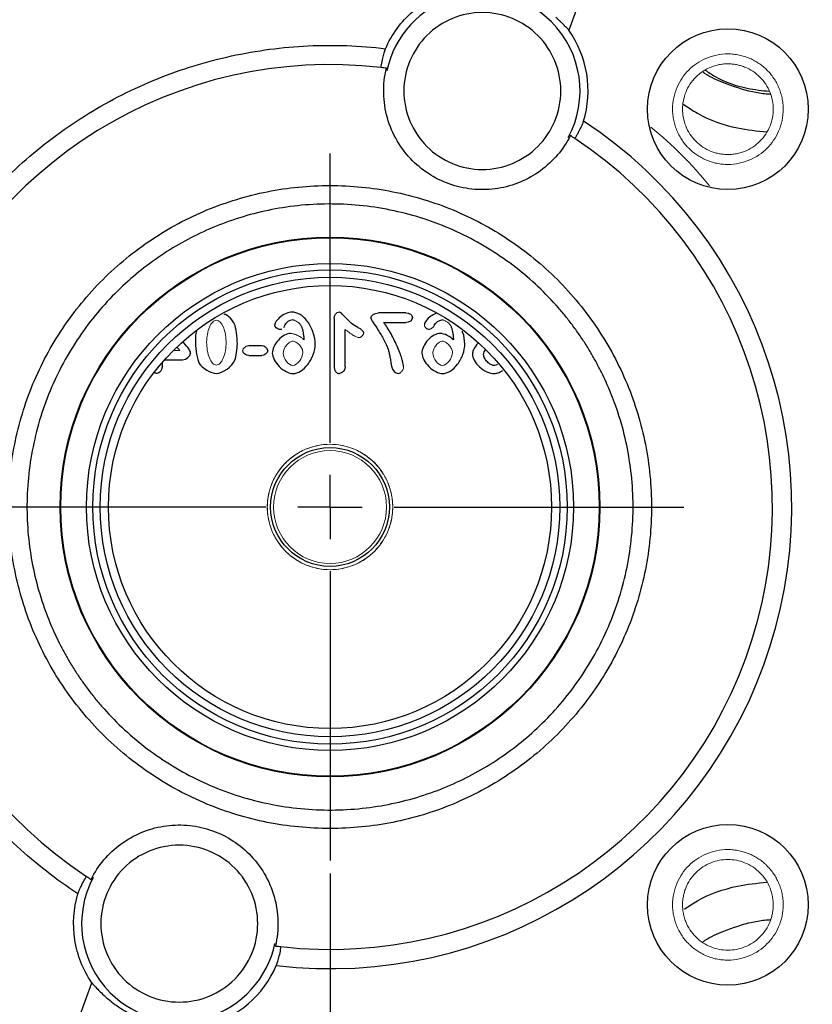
# Model space of a CAD drawing. Header units: inches. Extents: x 0.3 to 34.1, y 0.2 to 21.7.
# Tile 11 of 28: x 6.6 to 9.7, y 8 to 11.8. Entities that reach past the tile are written whole.
import ezdxf

# ---------------------------------------------------------------- set-up
doc = ezdxf.new("R2010")
doc.units = ezdxf.units.IN
doc.header["$MEASUREMENT"] = 0
doc.layers.add('SLD-0', color=7, linetype='Continuous', lineweight=25)
doc.styles.add('SLDTEXTSTYLE0', font='TXT', dxfattribs={"width": 0.75})
doc.dimstyles.new('SLDDIMSTYLE0', dxfattribs={"dimtxt": 0.125, "dimasz": 0.13, "dimexe": 0, "dimexo": 0.0625, "dimgap": 0.03125, "dimtad": 0, "dimtih": 1, "dimtoh": 1, "dimlfac": 0.8, "dimrnd": 1e-09, "dimzin": 12, "dimdsep": 46, "dimtxsty": 'SLDTEXTSTYLE0', "dimsah": 1, "dimcen": 0.09, "dimadec": 0, "dimazin": 3, "dimtfac": 1, "dimtofl": 0, "dimtmove": 0, "dimatfit": 3, "dimfxl": 1, "dimfrac": 2, "dimtolj": 1, "dimtzin": 12, "dimarcsym": 0})

# ---------------------------------------------------------------- blocks, each defined once
blk = doc.blocks.new('_D')
at = {"layer": 'SLD-0'}
for p, q in [((11.6995, 9.9036), (11.6995, 1.7932)), ((6.287, 5.1672), (6.287, 1.7932)), ((8.948, 2.0983), (8.9099, 2.0983)), ((8.9099, 2.0983), (8.9099, 1.8998)), ((9.456, 2.0983), (9.4941, 2.0983)), ((9.4941, 2.0983), (9.4941, 1.8998)), ((6.287, 1.9182), (8.8003, 1.9182)), ((11.6995, 1.9182), (9.6037, 1.9182)), ((8.9099, 1.8998), (8.948, 1.8998)), ((9.4941, 1.8998), (9.456, 1.8998))]:
    blk.add_line(p, q, dxfattribs=at)
for points in [[(6.287, 1.9182), (6.417, 1.8982), (6.417, 1.9382)], [(11.6995, 1.9182), (11.5695, 1.9382), (11.5695, 1.8982)]]:
    blk.add_solid(points, dxfattribs=at)
at = {"layer": 'SLD-0', "char_height": 0.125, "attachment_point": 1, "style": 'SLDTEXTSTYLE0'}
for s, insert in [('109.98', (8.948, 2.061)), ('4.33', (9.0404, 1.8739))]:
    blk.add_mtext(s, dxfattribs=dict(at, insert=insert))
blk = doc.blocks.new('_D_1')
at = {"layer": 'SLD-0'}
for p, q in [((7.8495, 8.5286), (7.8495, 2.6041)), ((6.287, 5.1672), (6.287, 2.6041)), ((6.8731, 2.9092), (6.8351, 2.9092)), ((6.8351, 2.9092), (6.8351, 2.7107)), ((7.2888, 2.9092), (7.3268, 2.9092)), ((7.3268, 2.9092), (7.3268, 2.7107)), ((6.287, 2.7291), (6.7254, 2.7291)), ((7.8495, 2.7291), (7.4365, 2.7291)), ((6.8351, 2.7107), (6.8731, 2.7107)), ((7.3268, 2.7107), (7.2888, 2.7107))]:
    blk.add_line(p, q, dxfattribs=at)
for points in [[(6.287, 2.7291), (6.417, 2.7091), (6.417, 2.7491)], [(7.8495, 2.7291), (7.7195, 2.7491), (7.7195, 2.7091)]]:
    blk.add_solid(points, dxfattribs=at)
at = {"layer": 'SLD-0', "char_height": 0.125, "attachment_point": 1, "style": 'SLDTEXTSTYLE0'}
for s, insert in [('31.75', (6.8731, 2.8718)), ('1.25', (6.9193, 2.6848))]:
    blk.add_mtext(s, dxfattribs=dict(at, insert=insert))
blk = doc.blocks.new('SW_CENTERMARKSYMBOL_0')
at = {"layer": 'SLD-0', "color": 0}
for p, q in [((0, 0.25), (0, 1.375)), ((0, 0), (0, 0.125)), ((-0.25, 0), (-1.375, 0)), ((0, 0), (-0.125, 0)), ((0, 0), (0, -0.125)), ((0, 0), (0.125, 0)), ((0.25, 0), (1.375, 0)), ((0, -0.25), (0, -1.375))]:
    blk.add_line(p, q, dxfattribs=at)

msp = doc.modelspace()

# ---------------------------------------------------------------- linework, layer by layer
at = {"color": 7, "linetype": 'Continuous', "lineweight": 25}
for p, q in [((8.9198, 12.1978), (8.7778, 11.8076)), ((7.8653, 10.6871), (7.8653, 10.5047)), ((8.1439, 10.7079), (8.0378, 10.7079)), ((7.9086, 10.4984), (7.9086, 10.6434)), ((8.0586, 10.6705), (8.1439, 10.6705)), ((7.2917, 10.579), (7.2778, 10.5976)), ((7.5838, 10.5806), (7.5335, 10.5806)), ((7.5335, 10.5423), (7.5838, 10.5423)), ((7.1965, 10.515), (7.1965, 10.4968)), ((7.2065, 10.5264), (7.2764, 10.5264)), ((6.7793, 7.7093), (6.9229, 8.1039))]:
    msp.add_line(p, q, dxfattribs=at)
at = {"color": 144, "linetype": 'Continuous', "lineweight": 18}
for p, q in [((7.265, 10.5622), (7.2546, 10.5762)), ((7.2402, 10.5622), (7.265, 10.5622))]:
    msp.add_line(p, q, dxfattribs=at)
at = {"color": 7, "linetype": 'Continuous', "lineweight": 25}
for centre, radius in [((7.8495, 9.9536), 3.6954), ((9.3963, 11.5004), 0.3125), ((7.8495, 9.9536), 1.0494), ((7.8495, 9.9536), 1.0469), ((7.8495, 9.9536), 0.9468), ((7.8495, 9.9536), 0.9222), ((7.8495, 9.9536), 0.8935), ((7.8495, 9.9536), 0.8612), ((7.8495, 9.9536), 0.2309), ((9.3963, 8.4068), 0.3125)]:
    msp.add_circle(centre, radius, dxfattribs=at)
at = {"color": 144, "linetype": 'Continuous', "lineweight": 18}
for radius in [0.2438, 0.2196]:
    msp.add_circle((7.8495, 9.9536), radius, dxfattribs=at)
at = {"color": 7, "linetype": 'Continuous', "lineweight": 25}
for centre, radius, start, end in [((9.3963, 11.5004), 0.625, 344.9895, 105.0105), ((8.4418, 11.5711), 0.4109, 343.3796, 35.1374), ((7.8495, 9.9536), 1.72, 83.3824, 236.6176), ((7.8495, 9.9536), 1.795, 263.3177, 56.6823), ((7.8495, 9.9536), 1.72, 263.5998, 56.4002), ((9.3963, 8.4068), 0.625, 254.9895, 15.0105), ((7.2635, 8.3338), 0.4109, 284.8626, 336.6204)]:
    msp.add_arc(centre, radius, start, end, dxfattribs=at)
at = {"color": 8, "linetype": 'Continuous', "lineweight": 25}
for centre, start, end in [((8.4418, 11.5711), 45, 168.119), ((8.4418, 11.5711), 331.5428, 45), ((7.2635, 8.3338), 151.7639, 225), ((7.2635, 8.3338), 225, 348.3285)]:
    msp.add_arc(centre, 0.3797, start, end, dxfattribs=at)
at = {"color": 7, "linetype": 'Continuous', "lineweight": 25}
for points, knots in [([(4.9151, 10.321), (4.9155, 10.3271), (4.9253, 10.4618), (4.9902, 10.7197), (5.0869, 11.0114), (5.1827, 11.2252), (5.2581, 11.374), (5.3512, 11.5339), (5.4643, 11.7026), (5.6, 11.8772), (5.73, 12.0204), (5.8438, 12.1315), (5.9323, 12.2108), (6.0234, 12.2859), (6.1171, 12.3568), (6.2602, 12.4561), (6.4583, 12.5736), (6.6676, 12.6705), (6.8276, 12.7314), (6.9333, 12.7671), (7.0344, 12.7971), (7.1305, 12.8221), (7.2214, 12.8427), (7.3068, 12.8592), (7.3938, 12.8742), (7.4527, 12.8806), (7.4848, 12.884)], [0, 0, 0, 0, 0.004717, 0.103584, 0.202396, 0.240478, 0.283155, 0.330432, 0.38232, 0.438829, 0.499975, 0.530514, 0.560884, 0.591083, 0.621109, 0.650958, 0.724776, 0.797456, 0.827575, 0.856116, 0.883083, 0.908474, 0.932293, 0.95454, 0.975217, 1, 1, 1, 1]), ([(8.2174, 12.8878), (8.2881, 12.8787), (8.4548, 12.8573), (8.7121, 12.7922), (8.9861, 12.6955), (9.2489, 12.5707), (9.4424, 12.4535), (9.5745, 12.3609), (9.6592, 12.297), (9.7566, 12.2175), (9.8622, 12.1227), (9.9655, 12.0201), (10.0753, 11.9003), (10.185, 11.7658), (10.2889, 11.6204), (10.37, 11.4928), (10.4246, 11.3978), (10.46, 11.3321), (10.4814, 11.291), (10.499, 11.2564), (10.5215, 11.2112), (10.5499, 11.152), (10.6112, 11.0138), (10.6866, 10.8069), (10.7554, 10.5496), (10.7778, 10.3813), (10.7875, 10.3082)], [0, 0, 0, 0, 0.054486, 0.128467, 0.202488, 0.276524, 0.350553, 0.375232, 0.399907, 0.431741, 0.471341, 0.508444, 0.543055, 0.595592, 0.641121, 0.679651, 0.711189, 0.724922, 0.736738, 0.746637, 0.754621, 0.775359, 0.796861, 0.870207, 0.943648, 1, 1, 1, 1]), ([(8.0652, 11.7356), (8.0893, 11.7908), (8.1258, 11.8406), (8.2165, 11.92), (8.2707, 11.9495), (8.3286, 11.9661)], [0, 0, 0, 0, 0.5, 0.5, 1, 1, 1, 1]), ([(8.6574, 11.7868), (8.6002, 11.844), (8.5226, 11.8761), (8.3609, 11.8761), (8.2833, 11.844), (8.1689, 11.7296), (8.1367, 11.652), (8.1367, 11.4902), (8.1689, 11.4126), (8.2261, 11.3554)], [0, 0, 0, 0, 0.25, 0.25, 0.5, 0.5, 0.75, 0.75, 1, 1, 1, 1]), ([(8.7778, 11.8076), (8.7764, 11.8091), (8.7735, 11.8122), (8.7684, 11.8176), (8.7625, 11.8238), (8.7565, 11.8299), (8.7498, 11.8365), (8.7427, 11.8433), (8.735, 11.8505), (8.7299, 11.855), (8.7277, 11.857)], [0, 0, 0, 0, 0.106964, 0.225855, 0.356689, 0.499478, 0.595847, 0.749994, 0.891599, 1, 1, 1, 1]), ([(8.2261, 11.3554), (8.2833, 11.2982), (8.3609, 11.2661), (8.5226, 11.2661), (8.6002, 11.2982), (8.7146, 11.4126), (8.7468, 11.4902), (8.7468, 11.652), (8.7146, 11.7296), (8.6574, 11.7868)], [0, 0, 0, 0, 0.25, 0.25, 0.5, 0.5, 0.75, 0.75, 1, 1, 1, 1]), ([(6.8693, 8.4499), (6.7852, 8.5047), (6.7057, 8.5666), (6.5582, 8.7028), (6.4902, 8.7771), (6.3675, 8.936), (6.3128, 9.0206), (6.2184, 9.1977), (6.1786, 9.2903), (6.115, 9.4807), (6.0913, 9.5786), (6.0604, 9.777), (6.0534, 9.8775), (6.0561, 10.0782), (6.0659, 10.1785), (6.1021, 10.376), (6.1285, 10.4732), (6.1971, 10.6618), (6.2394, 10.7533), (6.3386, 10.9278), (6.3955, 11.0109), (6.5225, 11.1664), (6.5925, 11.2389), (6.7437, 11.371), (6.8248, 11.4307), (6.9959, 11.5358), (7.0858, 11.5811), (7.2721, 11.6561), (7.3683, 11.6858), (7.5645, 11.7286), (7.6643, 11.7418), (7.8649, 11.7513), (7.9655, 11.7476), (8.0652, 11.7356)], [0, 0, 0, 0, 0.0625, 0.0625, 0.125, 0.125, 0.1875, 0.1875, 0.25, 0.25, 0.3125, 0.3125, 0.375, 0.375, 0.4375, 0.4375, 0.5, 0.5, 0.5625, 0.5625, 0.625, 0.625, 0.6875, 0.6875, 0.75, 0.75, 0.8125, 0.8125, 0.875, 0.875, 0.9375, 0.9375, 1, 1, 1, 1]), ([(8.0478, 11.6621), (8.0483, 11.6657), (8.0501, 11.6781), (8.0541, 11.6972), (8.0595, 11.7181), (8.0634, 11.7302), (8.0652, 11.7356)], [0, 0, 0, 0, 0.143243, 0.499993, 0.775159, 1, 1, 1, 1]), ([(8.1705, 11.2998), (8.1475, 11.3229), (8.1274, 11.3488), (8.0945, 11.4049), (8.0816, 11.4351), (8.0638, 11.4978), (8.059, 11.5302), (8.0575, 11.5953), (8.061, 11.6279), (8.0685, 11.6596)], [0, 0, 0, 0, 0.25, 0.25, 0.5, 0.5, 0.75, 0.75, 1, 1, 1, 1]), ([(8.8014, 11.3862), (8.8035, 11.3897), (8.8079, 11.3968), (8.814, 11.4076), (8.8199, 11.4187), (8.8254, 11.4301), (8.8307, 11.4417), (8.8339, 11.4496), (8.8355, 11.4535)], [0, 0, 0, 0, 0.164581, 0.32989, 0.496004, 0.663005, 0.830975, 1, 1, 1, 1]), ([(8.7839, 11.3977), (8.7703, 11.3708), (8.7534, 11.3455), (8.7143, 11.2995), (8.6921, 11.2789), (8.6433, 11.2433), (8.6169, 11.2285), (8.5612, 11.2053), (8.5319, 11.197), (8.4724, 11.1875), (8.442, 11.1863), (8.3819, 11.191), (8.3521, 11.1969), (8.2947, 11.2155), (8.2671, 11.2282), (8.2157, 11.2597), (8.1918, 11.2785), (8.1705, 11.2998)], [0, 0, 0, 0, 0.125, 0.125, 0.25, 0.25, 0.375, 0.375, 0.5, 0.5, 0.625, 0.625, 0.75, 0.75, 0.875, 0.875, 1, 1, 1, 1]), ([(6.9657, 9.0697), (6.9078, 9.1275), (6.8557, 9.1911), (6.7648, 9.3271), (6.726, 9.3996), (6.6634, 9.5508), (6.6395, 9.6295), (6.6076, 9.7899), (6.5995, 9.8718), (6.5995, 10.0354), (6.6076, 10.1172), (6.6395, 10.2777), (6.6634, 10.3563), (6.726, 10.5075), (6.7648, 10.58), (6.8557, 10.7161), (6.9078, 10.7796), (7.0235, 10.8953), (7.0871, 10.9475), (7.2231, 11.0384), (7.2956, 11.0771), (7.4468, 11.1397), (7.5254, 11.1636), (7.6859, 11.1955), (7.7677, 11.2036), (7.9314, 11.2036), (8.0132, 11.1955), (8.1737, 11.1636), (8.2523, 11.1397), (8.4035, 11.0771), (8.476, 11.0384), (8.612, 10.9475), (8.6756, 10.8953), (8.7334, 10.8375)], [0, 0, 0, 0, 0.0625, 0.0625, 0.125, 0.125, 0.1875, 0.1875, 0.25, 0.25, 0.3125, 0.3125, 0.375, 0.375, 0.4375, 0.4375, 0.5, 0.5, 0.5625, 0.5625, 0.625, 0.625, 0.6875, 0.6875, 0.75, 0.75, 0.8125, 0.8125, 0.875, 0.875, 0.9375, 0.9375, 1, 1, 1, 1]), ([(8.8637, 10.5532), (8.8596, 10.5601), (8.8513, 10.5738), (8.8385, 10.594), (8.8253, 10.614), (8.8117, 10.6336), (8.7977, 10.653), (8.7833, 10.6722), (8.7685, 10.691), (8.7533, 10.7095), (8.7182, 10.7506), (8.6598, 10.8114), (8.5717, 10.8869), (8.4753, 10.9542), (8.3704, 11.0126), (8.2594, 11.0604), (8.1432, 11.0967), (8.0239, 11.1209), (7.9035, 11.1325), (7.7835, 11.1319), (7.6666, 11.1193), (7.553, 11.0957), (7.4117, 11.0516), (7.2466, 10.9734), (7.0985, 10.8664), (6.9917, 10.7638), (6.9163, 10.6757), (6.8489, 10.5793), (6.7905, 10.4744), (6.7427, 10.3634), (6.7065, 10.2472), (6.6822, 10.1279), (6.6706, 10.0076), (6.6712, 9.8875), (6.6838, 9.7706), (6.7074, 9.6571), (6.7345, 9.5705), (6.7586, 9.5082), (6.7756, 9.4685), (6.7941, 9.4296), (6.8139, 9.3913), (6.8282, 9.3664), (6.8354, 9.3539)], [0, 0, 0, 0, 0.006487, 0.012964, 0.019435, 0.025902, 0.032367, 0.038835, 0.045306, 0.051785, 0.058273, 0.089144, 0.120023, 0.152182, 0.184348, 0.217191, 0.250041, 0.282884, 0.315734, 0.347893, 0.380058, 0.41093, 0.441809, 0.500001, 0.558193, 0.589065, 0.619944, 0.652103, 0.684268, 0.717111, 0.749961, 0.782804, 0.815655, 0.847813, 0.879979, 0.910851, 0.94173, 0.953398, 0.965044, 0.976682, 0.988329, 1, 1, 1, 1]), ([(8.7334, 10.8375), (8.7913, 10.7796), (8.8434, 10.7161), (8.9343, 10.58), (8.9731, 10.5075), (9.0357, 10.3563), (9.0596, 10.2777), (9.0915, 10.1172), (9.0995, 10.0354), (9.0995, 9.8718), (9.0915, 9.7899), (9.0596, 9.6295), (9.0357, 9.5508), (8.9731, 9.3996), (8.9343, 9.3271), (8.8434, 9.1911), (8.7913, 9.1275), (8.6756, 9.0118), (8.612, 8.9597), (8.476, 8.8688), (8.4035, 8.83), (8.2523, 8.7674), (8.1737, 8.7435), (8.0132, 8.7116), (7.9314, 8.7036), (7.7677, 8.7036), (7.6859, 8.7116), (7.5254, 8.7435), (7.4468, 8.7674), (7.2956, 8.83), (7.2231, 8.8688), (7.0871, 8.9597), (7.0235, 9.0118), (6.9657, 9.0697)], [0, 0, 0, 0, 0.0625, 0.0625, 0.125, 0.125, 0.1875, 0.1875, 0.25, 0.25, 0.3125, 0.3125, 0.375, 0.375, 0.4375, 0.4375, 0.5, 0.5, 0.5625, 0.5625, 0.625, 0.625, 0.6875, 0.6875, 0.75, 0.75, 0.8125, 0.8125, 0.875, 0.875, 0.9375, 0.9375, 1, 1, 1, 1]), ([(7.4787, 10.665), (7.4754, 10.6706), (7.4665, 10.6855), (7.4509, 10.6983), (7.4391, 10.7029), (7.4374, 10.7036)], [0, 0, 0, 0, 0.341503, 0.902467, 1, 1, 1, 1]), ([(7.7033, 10.6812), (7.6928, 10.6812), (7.6768, 10.6696), (7.6731, 10.66), (7.6718, 10.6566), (7.6705, 10.6531), (7.6691, 10.6496)], [-1, -1, -1, -1, 0, 0, 0, 0.361469, 0.361469, 0.361469, 0.361469]), ([(7.792, 10.5869), (7.792, 10.5994), (7.7894, 10.6154), (7.7796, 10.6461), (7.7723, 10.661), (7.7545, 10.6855), (7.7438, 10.6953), (7.7221, 10.7083), (7.7109, 10.7116), (7.7021, 10.7116)], [0, 0, 0, 0, 0.25, 0.25, 0.5, 0.5, 0.75, 0.75, 1, 1, 1, 1]), ([(7.9571, 10.6519), (7.949, 10.6557), (7.9402, 10.6618), (7.9236, 10.6759), (7.9159, 10.6837), (7.903, 10.6973), (7.8979, 10.703), (7.8899, 10.7102), (7.8871, 10.7116), (7.8839, 10.7116)], [0, 0, 0, 0, 0.25, 0.25, 0.5, 0.5, 0.75, 0.75, 1, 1, 1, 1]), ([(8.0088, 10.6873), (8.0088, 10.6845), (8.0121, 10.6787), (8.0223, 10.6629), (8.0291, 10.6529), (8.0439, 10.6299), (8.0519, 10.6169), (8.0662, 10.5899), (8.0725, 10.5759), (8.0763, 10.564)], [0, 0, 0, 0, 0.25, 0.25, 0.5, 0.5, 0.75, 0.75, 1, 1, 1, 1]), ([(8.2611, 10.7055), (8.2544, 10.7025), (8.2399, 10.6959), (8.2259, 10.6821), (8.2186, 10.6703), (8.2165, 10.6646), (8.2163, 10.6619), (8.2163, 10.6613)], [0, 0, 0, 0, 0.3362094, 0.7278512, 0.8759983, 0.9749932, 1, 1, 1, 1]), ([(7.6627, 10.6442), (7.6592, 10.6442), (7.6558, 10.6442), (7.6523, 10.6442), (7.6448, 10.6442), (7.6348, 10.6547), (7.6348, 10.6613)], [-1.45935, -1.45935, -1.45935, -1.45935, -1, -1, -1, 0, 0, 0, 0]), ([(7.7341, 10.6632), (7.7349, 10.662), (7.7365, 10.6595), (7.7385, 10.6553), (7.7403, 10.6506), (7.742, 10.6454), (7.7435, 10.6396), (7.7447, 10.6333), (7.7458, 10.6265), (7.7467, 10.6192), (7.7475, 10.6113), (7.7478, 10.6059), (7.7479, 10.6031)], [0, 0, 0, 0, 0.068213, 0.142432, 0.223224, 0.311028, 0.406186, 0.508966, 0.619582, 0.738205, 0.864973, 1, 1, 1, 1]), ([(8.1358, 10.4994), (8.1358, 10.5037), (8.134, 10.5131), (8.1264, 10.5388), (8.1205, 10.5551), (8.1056, 10.5903), (8.0964, 10.6092), (8.0771, 10.644), (8.067, 10.6599), (8.0586, 10.6705)], [0, 0, 0, 0, 0.25, 0.25, 0.5, 0.5, 0.75, 0.75, 1, 1, 1, 1]), ([(8.3156, 10.6632), (8.3164, 10.662), (8.318, 10.6595), (8.32, 10.6553), (8.3218, 10.6506), (8.3235, 10.6454), (8.325, 10.6396), (8.3262, 10.6333), (8.3273, 10.6265), (8.3282, 10.6192), (8.329, 10.6113), (8.3293, 10.6059), (8.3294, 10.6031)], [0, 0, 0, 0, 0.068213, 0.142432, 0.223224, 0.311028, 0.406186, 0.508966, 0.619582, 0.738205, 0.864973, 1, 1, 1, 1]), ([(7.3303, 10.6378), (7.33, 10.6365), (7.3255, 10.6215), (7.3259, 10.6057), (7.3262, 10.5913)], [0, 0, 0, 0, 0.085868, 1, 1, 1, 1]), ([(7.6958, 10.6283), (7.6895, 10.6283), (7.6811, 10.626), (7.6643, 10.6172), (7.6559, 10.6107), (7.6415, 10.5951), (7.6356, 10.5859), (7.6274, 10.5677), (7.6252, 10.5587), (7.6252, 10.5522)], [0, 0, 0, 0, 0.25, 0.25, 0.5, 0.5, 0.75, 0.75, 1, 1, 1, 1]), ([(8.2773, 10.6283), (8.271, 10.6283), (8.2626, 10.626), (8.2458, 10.6172), (8.2374, 10.6107), (8.223, 10.5951), (8.2171, 10.5859), (8.2089, 10.5677), (8.2067, 10.5587), (8.2067, 10.5522)], [0, 0, 0, 0, 0.25, 0.25, 0.5, 0.5, 0.75, 0.75, 1, 1, 1, 1]), ([(8.3735, 10.5869), (8.3728, 10.6029), (8.372, 10.6207), (8.3637, 10.6359), (8.3629, 10.6374)], [0, 0, 0, 0, 0.903923, 1, 1, 1, 1]), ([(7.2917, 10.579), (7.2946, 10.5751), (7.2986, 10.5698), (7.3047, 10.5595), (7.3067, 10.5545), (7.3067, 10.5519)], [0, 0, 0, 0, 0.5, 0.5, 1, 1, 1, 1]), ([(8.4239, 10.5891), (8.418, 10.5819), (8.4089, 10.5707), (8.4036, 10.5554), (8.4032, 10.5488), (8.4031, 10.5475)], [0, 0, 0, 0, 0.5835507, 0.912028, 1, 1, 1, 1]), ([(6.8354, 9.3539), (6.8395, 9.3471), (6.8478, 9.3334), (6.8606, 9.3131), (6.8738, 9.2932), (6.8874, 9.2735), (6.9014, 9.2541), (6.9158, 9.235), (6.9306, 9.2162), (6.9458, 9.1976), (6.9809, 9.1565), (7.0393, 9.0957), (7.1274, 9.0203), (7.2238, 8.9529), (7.3287, 8.8946), (7.4397, 8.8468), (7.5559, 8.8105), (7.6752, 8.7863), (7.7956, 8.7746), (7.9156, 8.7753), (8.0325, 8.7878), (8.1461, 8.8114), (8.2874, 8.8556), (8.4525, 8.9338), (8.6006, 9.0407), (8.7074, 9.1433), (8.7828, 9.2314), (8.8502, 9.3279), (8.9086, 9.4327), (8.9564, 9.5438), (8.9926, 9.6599), (9.0169, 9.7792), (9.0285, 9.8996), (9.0279, 10.0196), (9.0153, 10.1365), (8.9917, 10.2501), (8.9646, 10.3366), (8.9405, 10.399), (8.9235, 10.4386), (8.905, 10.4775), (8.8852, 10.5158), (8.8709, 10.5407), (8.8637, 10.5532)], [0, 0, 0, 0, 0.006487, 0.012964, 0.019435, 0.025902, 0.032367, 0.038835, 0.045306, 0.051785, 0.058273, 0.089144, 0.120023, 0.152182, 0.184348, 0.217191, 0.250041, 0.282884, 0.315734, 0.347893, 0.380058, 0.41093, 0.441809, 0.500001, 0.558193, 0.589065, 0.619944, 0.652103, 0.684268, 0.717111, 0.749961, 0.782804, 0.815655, 0.847813, 0.879979, 0.910851, 0.94173, 0.953398, 0.965044, 0.976682, 0.988329, 1, 1, 1, 1]), ([(8.4031, 10.5475), (8.4031, 10.5414), (8.4056, 10.5328), (8.4149, 10.5152), (8.4218, 10.5063), (8.4388, 10.4907), (8.4489, 10.4842), (8.4692, 10.4752), (8.4795, 10.4726), (8.4873, 10.4726)], [0, 0, 0, 0, 0.25, 0.25, 0.5, 0.5, 0.75, 0.75, 1, 1, 1, 1]), ([(8.4468, 10.5454), (8.4472, 10.5494), (8.448, 10.5566), (8.4522, 10.5625), (8.4541, 10.5651)], [0, 0, 0, 0, 0.551971, 1, 1, 1, 1]), ([(7.8653, 10.5047), (7.8653, 10.5025), (7.8654, 10.4982), (7.8662, 10.4922), (7.8675, 10.487), (7.8694, 10.4826), (7.8718, 10.4789), (7.8749, 10.4761), (7.8785, 10.4741), (7.8826, 10.4728), (7.8855, 10.4727), (7.887, 10.4726)], [0, 0, 0, 0, 0.1532979, 0.2896907, 0.4107443, 0.5186939, 0.6166759, 0.7088498, 0.800172, 0.8957319, 1, 1, 1, 1]), ([(8.501, 10.5086), (8.5, 10.5079), (8.4966, 10.5056), (8.4916, 10.5042), (8.4878, 10.504), (8.487, 10.504)], [0, 0, 0, 0, 0.250021, 0.829257, 1, 1, 1, 1]), ([(7.1766, 10.4726), (7.1751, 10.4728), (7.1722, 10.4731), (7.1697, 10.4748), (7.1685, 10.4757)], [0, 0, 0, 0, 0.494279, 1, 1, 1, 1]), ([(8.4873, 10.4726), (8.4925, 10.4732), (8.5043, 10.4744), (8.5144, 10.4805), (8.5201, 10.4839)], [0, 0, 0, 0, 0.443211, 1, 1, 1, 1]), ([(7.489, 7.0153), (7.4564, 7.0187), (7.3273, 7.0324), (7.1149, 7.0799), (6.8642, 7.1559), (6.6479, 7.2429), (6.4647, 7.3326), (6.3129, 7.4195), (6.1904, 7.4987), (6.0952, 7.5665), (6.0255, 7.62), (5.9763, 7.6598), (5.9394, 7.6909), (5.9072, 7.7188), (5.8759, 7.7467), (5.8456, 7.7745), (5.8161, 7.8023), (5.7876, 7.8299), (5.7212, 7.896), (5.6296, 7.9948), (5.5219, 8.1263), (5.4312, 8.2495), (5.3533, 8.3671), (5.2881, 8.476), (5.2373, 8.5687), (5.2, 8.642), (5.1714, 8.7006), (5.1486, 8.7488), (5.1275, 8.796), (5.1071, 8.8435), (5.0877, 8.8914), (5.0691, 8.9396), (5.0513, 8.9882), (5.0093, 9.1106), (4.9507, 9.3133), (4.9232, 9.5047), (4.9092, 9.6021)], [0, 0, 0, 0, 0.024998, 0.098886, 0.165409, 0.224565, 0.276354, 0.320773, 0.357823, 0.387503, 0.409812, 0.424752, 0.435756, 0.446579, 0.457222, 0.467685, 0.477968, 0.488071, 0.497994, 0.549349, 0.590614, 0.627555, 0.665895, 0.698116, 0.724221, 0.746463, 0.760812, 0.77394, 0.787071, 0.800205, 0.813342, 0.826482, 0.839624, 0.852769, 0.925073, 1, 1, 1, 1]), ([(6.9207, 8.5059), (6.9342, 8.533), (6.951, 8.5583), (6.99, 8.6045), (7.0123, 8.6253), (7.061, 8.661), (7.0875, 8.676), (7.1433, 8.6993), (7.1725, 8.7077), (7.2322, 8.7173), (7.2626, 8.7186), (7.3229, 8.714), (7.3527, 8.7081), (7.4102, 8.6895), (7.4379, 8.6768), (7.4894, 8.6453), (7.5134, 8.6264), (7.5347, 8.6051)], [0, 0, 0, 0, 0.125, 0.125, 0.25, 0.25, 0.375, 0.375, 0.5, 0.5, 0.625, 0.625, 0.75, 0.75, 0.875, 0.875, 1, 1, 1, 1]), ([(7.4792, 8.5495), (7.422, 8.6067), (7.3444, 8.6388), (7.1826, 8.6388), (7.105, 8.6067), (6.9906, 8.4923), (6.9585, 8.4147), (6.9585, 8.2529), (6.9906, 8.1753), (7.0478, 8.1181)], [0, 0, 0, 0, 0.25, 0.25, 0.5, 0.5, 0.75, 0.75, 1, 1, 1, 1]), ([(7.5347, 8.6051), (7.5577, 8.5821), (7.5777, 8.5563), (7.6105, 8.5004), (7.6234, 8.4703), (7.6412, 8.408), (7.6462, 8.3757), (7.6478, 8.3108), (7.6444, 8.2783), (7.6371, 8.2467)], [0, 0, 0, 0, 0.25, 0.25, 0.5, 0.5, 0.75, 0.75, 1, 1, 1, 1]), ([(7.0478, 8.1181), (7.105, 8.0609), (7.1826, 8.0288), (7.3444, 8.0288), (7.422, 8.0609), (7.5364, 8.1753), (7.5685, 8.2529), (7.5685, 8.4147), (7.5364, 8.4923), (7.4792, 8.5495)], [0, 0, 0, 0, 0.25, 0.25, 0.5, 0.5, 0.75, 0.75, 1, 1, 1, 1]), ([(6.8693, 8.4499), (6.8706, 8.4533), (6.8736, 8.4606), (6.8787, 8.4721), (6.8865, 8.4883), (6.8947, 8.5036), (6.9013, 8.5143), (6.9032, 8.5173)], [0, 0, 0, 0, 0.144282, 0.310983, 0.500013, 0.856807, 1, 1, 1, 1]), ([(6.9229, 8.1039), (6.8892, 8.1539), (6.8666, 8.2113), (6.8482, 8.3305), (6.8523, 8.3921), (6.8693, 8.4499)], [0, 0, 0, 0, 0.5, 0.5, 1, 1, 1, 1]), ([(9.2972, 8.2613), (9.3009, 8.2639), (9.3265, 8.2818), (9.3914, 8.3107), (9.4711, 8.3366), (9.5329, 8.3474), (9.5562, 8.349), (9.5616, 8.3493)], [0, 0, 0, 0, 0.0480862, 0.3327471, 0.751426, 0.941327, 1, 1, 1, 1]), ([(7.6578, 8.2443), (7.6573, 8.2407), (7.6555, 8.2283), (7.6517, 8.2092), (7.6463, 8.1883), (7.6424, 8.1762), (7.6407, 8.1708)], [0, 0, 0, 0, 0.143243, 0.499993, 0.775159, 1, 1, 1, 1]), ([(6.9229, 8.1039), (6.932, 8.0937), (6.9428, 8.0818), (6.9684, 8.0564), (6.9835, 8.0428), (7.0089, 8.0229), (7.0178, 8.0164), (7.0367, 8.0036), (7.0467, 7.9974), (7.0777, 7.9797), (7.0997, 7.9692), (7.1463, 7.9517), (7.1698, 7.9451), (7.2051, 7.9379), (7.2167, 7.936), (7.2393, 7.9332), (7.2504, 7.9322), (7.272, 7.9311), (7.2825, 7.9309), (7.3025, 7.931), (7.312, 7.9314), (7.3392, 7.9331), (7.3554, 7.935), (7.3689, 7.9366)], [0, 0, 0, 0, 0.125, 0.125, 0.25, 0.25, 0.3125, 0.3125, 0.375, 0.375, 0.5, 0.5, 0.625, 0.625, 0.6875, 0.6875, 0.75, 0.75, 0.8125, 0.8125, 0.875, 0.875, 1, 1, 1, 1])]:
    msp.add_open_spline(points, degree=3, knots=knots, dxfattribs=at)
at = {"color": 144, "linetype": 'Continuous', "lineweight": 18}
for points, knots in [([(9.2443, 11.3483), (9.2419, 11.3508), (9.2372, 11.3556), (9.2306, 11.3633), (9.2243, 11.3712), (9.2184, 11.3794), (9.213, 11.3879), (9.2079, 11.3967), (9.2032, 11.4057), (9.1974, 11.4184), (9.1911, 11.4352), (9.1855, 11.4564), (9.1821, 11.4782), (9.1806, 11.5077), (9.1844, 11.5444), (9.1974, 11.5854), (9.2174, 11.622), (9.2434, 11.6533), (9.2747, 11.6793), (9.3113, 11.6993), (9.3523, 11.7123), (9.389, 11.7161), (9.4185, 11.7146), (9.4403, 11.7112), (9.4615, 11.7056), (9.4814, 11.6982), (9.5001, 11.6891), (9.5174, 11.6785), (9.5336, 11.6664), (9.5434, 11.6571), (9.5484, 11.6524)], [0, 0, 0, 0, 0.015126, 0.030153, 0.045113, 0.060041, 0.07497, 0.089934, 0.104966, 0.120101, 0.152258, 0.184454, 0.217296, 0.250177, 0.315812, 0.380082, 0.44003, 0.500016, 0.559964, 0.61995, 0.684221, 0.749856, 0.782698, 0.815578, 0.847736, 0.879932, 0.910077, 0.939956, 0.969841, 1, 1, 1, 1]), ([(9.3963, 11.6766), (9.3932, 11.6766), (9.3868, 11.6765), (9.3773, 11.6757), (9.368, 11.6744), (9.3587, 11.6727), (9.3495, 11.6704), (9.3404, 11.6676), (9.3232, 11.6613), (9.2989, 11.6488), (9.2709, 11.6258), (9.2479, 11.5978), (9.2318, 11.5665), (9.2221, 11.5336), (9.2191, 11.5004), (9.2221, 11.4671), (9.2318, 11.4342), (9.2479, 11.4029), (9.2709, 11.3749), (9.2989, 11.352), (9.3253, 11.3383), (9.3471, 11.3308), (9.3633, 11.327), (9.3797, 11.3246), (9.3908, 11.3243), (9.3963, 11.3241)], [0, 0, 0, 0, 0.017277, 0.034432, 0.051515, 0.068576, 0.085666, 0.102835, 0.120133, 0.185115, 0.25009, 0.315068, 0.380047, 0.440031, 0.500015, 0.560002, 0.619983, 0.684965, 0.74994, 0.814919, 0.879897, 0.910066, 0.939959, 0.969847, 1, 1, 1, 1]), ([(9.3963, 11.3241), (9.3995, 11.3242), (9.4059, 11.3243), (9.4154, 11.325), (9.4247, 11.3263), (9.434, 11.3281), (9.4432, 11.3304), (9.4523, 11.3331), (9.4695, 11.3394), (9.4938, 11.352), (9.5218, 11.3749), (9.5447, 11.4029), (9.5609, 11.4342), (9.5706, 11.4671), (9.5736, 11.5004), (9.5706, 11.5336), (9.5609, 11.5665), (9.5447, 11.5978), (9.5218, 11.6258), (9.4938, 11.6488), (9.4674, 11.6624), (9.4456, 11.6699), (9.4294, 11.6738), (9.413, 11.6762), (9.4019, 11.6765), (9.3963, 11.6766)], [0, 0, 0, 0, 0.017294, 0.034461, 0.051549, 0.06861, 0.085694, 0.102851, 0.120132, 0.185114, 0.250089, 0.315068, 0.380047, 0.44003, 0.500015, 0.560002, 0.619984, 0.684966, 0.749941, 0.81492, 0.879899, 0.91004, 0.939924, 0.969821, 1, 1, 1, 1]), ([(9.5484, 11.6524), (9.5507, 11.65), (9.5555, 11.6451), (9.5621, 11.6374), (9.5684, 11.6295), (9.5743, 11.6213), (9.5797, 11.6128), (9.5848, 11.6041), (9.5895, 11.595), (9.5953, 11.5823), (9.6016, 11.5655), (9.6072, 11.5444), (9.6106, 11.5226), (9.6121, 11.493), (9.6083, 11.4563), (9.5953, 11.4153), (9.5753, 11.3788), (9.5493, 11.3475), (9.518, 11.3214), (9.4814, 11.3014), (9.4404, 11.2884), (9.4037, 11.2846), (9.3742, 11.2861), (9.3524, 11.2895), (9.3312, 11.2951), (9.3112, 11.3026), (9.2926, 11.3117), (9.2753, 11.3223), (9.259, 11.3344), (9.2492, 11.3437), (9.2443, 11.3483)], [0, 0, 0, 0, 0.015126, 0.030153, 0.045113, 0.060041, 0.07497, 0.089934, 0.104966, 0.120101, 0.152258, 0.184454, 0.217296, 0.250177, 0.315812, 0.380082, 0.44003, 0.500016, 0.559964, 0.61995, 0.684221, 0.749856, 0.782698, 0.815578, 0.847736, 0.879932, 0.910077, 0.939956, 0.969841, 1, 1, 1, 1]), ([(9.3255, 11.2024), (9.2906, 11.2432), (9.2202, 11.3253), (9.1381, 11.3956), (9.0967, 11.431)], [0, 0, 0, 0, 0.496561, 1, 1, 1, 1]), ([(7.7033, 10.6812), (7.7041, 10.6812), (7.7057, 10.6811), (7.7082, 10.6805), (7.7115, 10.6794), (7.7154, 10.6777), (7.7198, 10.6753), (7.7241, 10.6726), (7.7281, 10.6696), (7.7315, 10.6665), (7.7333, 10.6642), (7.7341, 10.6632)], [0, 0, 0, 0, 0.060734, 0.131528, 0.213303, 0.341949, 0.482249, 0.624038, 0.760459, 0.890203, 1, 1, 1, 1]), ([(8.2848, 10.6812), (8.2856, 10.6812), (8.2872, 10.6811), (8.2897, 10.6805), (8.293, 10.6794), (8.2969, 10.6777), (8.3013, 10.6753), (8.3056, 10.6726), (8.3096, 10.6696), (8.313, 10.6665), (8.3148, 10.6642), (8.3156, 10.6632)], [0, 0, 0, 0, 0.060734, 0.131528, 0.213303, 0.341949, 0.482249, 0.624038, 0.760459, 0.890203, 1, 1, 1, 1]), ([(7.9086, 10.6434), (7.9118, 10.641), (7.918, 10.6363), (7.9268, 10.63), (7.9349, 10.6246), (7.9421, 10.6202), (7.9485, 10.6168), (7.9541, 10.6143), (7.9589, 10.6127), (7.9618, 10.6124), (7.9631, 10.6123)], [0, 0, 0, 0, 0.191593, 0.363581, 0.516106, 0.649374, 0.763694, 0.859557, 0.937806, 1, 1, 1, 1]), ([(8.2163, 10.6613), (8.2163, 10.6608), (8.2164, 10.6596), (8.217, 10.6577), (8.2181, 10.6555), (8.2198, 10.6529), (8.2222, 10.6502), (8.2249, 10.6478), (8.2278, 10.6459), (8.2308, 10.6445), (8.2328, 10.6443), (8.2338, 10.6442)], [0, 0, 0, 0, 0.064304, 0.137206, 0.220663, 0.349018, 0.489155, 0.628557, 0.762302, 0.889591, 1, 1, 1, 1]), ([(8.2338, 10.6442), (8.2344, 10.6442), (8.2356, 10.6443), (8.2375, 10.6448), (8.2399, 10.6457), (8.2427, 10.6472), (8.2458, 10.6492), (8.2487, 10.6516), (8.2512, 10.6543), (8.2534, 10.657), (8.2542, 10.6591), (8.2546, 10.66)], [0, 0, 0, 0, 0.062625, 0.134236, 0.216099, 0.343116, 0.482024, 0.621248, 0.756699, 0.886553, 1, 1, 1, 1]), ([(7.7479, 10.6031), (7.747, 10.6042), (7.745, 10.6064), (7.7414, 10.6095), (7.7368, 10.6131), (7.7309, 10.6169), (7.7238, 10.6206), (7.7165, 10.6238), (7.7093, 10.6263), (7.7024, 10.628), (7.6979, 10.6282), (7.6958, 10.6283)], [0, 0, 0, 0, 0.072582, 0.151844, 0.238324, 0.369829, 0.506988, 0.642848, 0.772047, 0.894386, 1, 1, 1, 1]), ([(7.9631, 10.6123), (7.9637, 10.6124), (7.9649, 10.6124), (7.9667, 10.6131), (7.969, 10.6142), (7.9715, 10.616), (7.9741, 10.6185), (7.9765, 10.6212), (7.9784, 10.6242), (7.9798, 10.6271), (7.98, 10.6291), (7.9801, 10.63)], [0, 0, 0, 0, 0.064164, 0.137399, 0.221889, 0.351133, 0.494016, 0.634557, 0.769371, 0.894761, 1, 1, 1, 1]), ([(7.5335, 10.5806), (7.5325, 10.5806), (7.5306, 10.5805), (7.5277, 10.5799), (7.5244, 10.5787), (7.5209, 10.5769), (7.5174, 10.5744), (7.5143, 10.5714), (7.512, 10.5682), (7.5104, 10.5649), (7.5102, 10.5625), (7.5101, 10.5615)], [0, 0, 0, 0, 0.086676, 0.176339, 0.270509, 0.402606, 0.539536, 0.666709, 0.788635, 0.900505, 1, 1, 1, 1]), ([(8.1144, 10.4726), (8.115, 10.4727), (8.1163, 10.4727), (8.1181, 10.4732), (8.12, 10.4739), (8.1226, 10.4753), (8.1256, 10.4776), (8.1289, 10.4811), (8.1317, 10.4851), (8.1339, 10.4897), (8.1355, 10.4944), (8.1357, 10.4977), (8.1358, 10.4994)], [0, 0, 0, 0, 0.048871, 0.100025, 0.154534, 0.213288, 0.333133, 0.462739, 0.597527, 0.731983, 0.869697, 1, 1, 1, 1]), ([(8.0933, 9.9536), (8.0932, 9.9574), (8.0931, 9.9651), (8.0923, 9.9766), (8.091, 9.988), (8.0891, 9.9993), (8.0867, 10.0104), (8.0838, 10.0215), (8.0803, 10.0325), (8.0748, 10.0474), (8.0664, 10.0659), (8.0538, 10.0873), (8.0391, 10.1075), (8.0166, 10.1324), (7.9842, 10.1588), (7.9409, 10.1812), (7.8955, 10.1945), (7.8496, 10.1987), (7.8036, 10.1945), (7.7582, 10.1812), (7.7149, 10.1588), (7.676, 10.1272), (7.6495, 10.0946), (7.6327, 10.0659), (7.6227, 10.0438), (7.6149, 10.021), (7.6096, 9.9984), (7.6064, 9.9759), (7.606, 9.961), (7.6058, 9.9536)], [0, 0, 0, 0, 0.0151282, 0.0301566, 0.0451187, 0.0600478, 0.0749781, 0.0899433, 0.104977, 0.1201124, 0.1522753, 0.1844721, 0.2173194, 0.2502013, 0.3158425, 0.3801197, 0.4400754, 0.5000653, 0.560021, 0.6200109, 0.684288, 0.7499293, 0.8155705, 0.8477334, 0.8799302, 0.9108056, 0.9417147, 0.9708488, 1, 1, 1, 1]), ([(7.6058, 9.9536), (7.6059, 9.9497), (7.606, 9.942), (7.6068, 9.9305), (7.6081, 9.9192), (7.61, 9.9079), (7.6124, 9.8967), (7.6153, 9.8856), (7.6188, 9.8747), (7.6243, 9.8597), (7.6327, 9.8413), (7.6453, 9.8198), (7.66, 9.7996), (7.6825, 9.7747), (7.7149, 9.7483), (7.7582, 9.7259), (7.8036, 9.7126), (7.8495, 9.7084), (7.8955, 9.7126), (7.9409, 9.7259), (7.9842, 9.7483), (8.0231, 9.78), (8.0496, 9.8126), (8.0664, 9.8412), (8.0764, 9.8634), (8.0842, 9.8861), (8.0895, 9.9087), (8.0927, 9.9313), (8.0931, 9.9461), (8.0933, 9.9536)], [0, 0, 0, 0, 0.015128, 0.030157, 0.045119, 0.060048, 0.074978, 0.089943, 0.104977, 0.120112, 0.152275, 0.184472, 0.217319, 0.250201, 0.315842, 0.38012, 0.440075, 0.500065, 0.560021, 0.620011, 0.684288, 0.749929, 0.81557, 0.847733, 0.87993, 0.910806, 0.941715, 0.970849, 1, 1, 1, 1]), ([(9.5484, 8.5588), (9.5459, 8.5612), (9.5411, 8.5659), (9.5334, 8.5726), (9.5255, 8.5788), (9.5173, 8.5847), (9.5088, 8.5902), (9.5, 8.5952), (9.491, 8.5999), (9.4783, 8.6058), (9.4615, 8.612), (9.4403, 8.6176), (9.4185, 8.621), (9.389, 8.6225), (9.3523, 8.6187), (9.3113, 8.6057), (9.2747, 8.5857), (9.2434, 8.5597), (9.2174, 8.5284), (9.1974, 8.4918), (9.1844, 8.4508), (9.1806, 8.4141), (9.1821, 8.3846), (9.1855, 8.3628), (9.1911, 8.3416), (9.1985, 8.3217), (9.2077, 8.303), (9.2182, 8.2857), (9.2303, 8.2695), (9.2396, 8.2597), (9.2443, 8.2547)], [0, 0, 0, 0, 0.015126, 0.030153, 0.045113, 0.060041, 0.07497, 0.089934, 0.104966, 0.120101, 0.152258, 0.184454, 0.217296, 0.250177, 0.315812, 0.380082, 0.44003, 0.500016, 0.559964, 0.61995, 0.684221, 0.749856, 0.782698, 0.815578, 0.847736, 0.879932, 0.910077, 0.939956, 0.969841, 1, 1, 1, 1]), ([(9.5726, 8.4068), (9.5725, 8.41), (9.5725, 8.4163), (9.5717, 8.4258), (9.5704, 8.4352), (9.5686, 8.4444), (9.5664, 8.4536), (9.5636, 8.4627), (9.5573, 8.4799), (9.5447, 8.5043), (9.5218, 8.5322), (9.4938, 8.5552), (9.4625, 8.5713), (9.4296, 8.581), (9.3963, 8.584), (9.3631, 8.581), (9.3302, 8.5713), (9.2989, 8.5552), (9.2709, 8.5322), (9.2479, 8.5043), (9.2343, 8.4778), (9.2268, 8.456), (9.2229, 8.4398), (9.2205, 8.4234), (9.2202, 8.4123), (9.2201, 8.4068)], [0, 0, 0, 0, 0.017277, 0.034432, 0.051515, 0.068576, 0.085666, 0.102835, 0.120133, 0.185115, 0.25009, 0.315068, 0.380047, 0.440031, 0.500015, 0.560002, 0.619983, 0.684965, 0.74994, 0.814919, 0.879897, 0.910066, 0.939959, 0.969847, 1, 1, 1, 1]), ([(9.2443, 8.2547), (9.2468, 8.2524), (9.2516, 8.2476), (9.2593, 8.241), (9.2672, 8.2347), (9.2754, 8.2289), (9.2839, 8.2234), (9.2926, 8.2183), (9.3017, 8.2137), (9.3144, 8.2078), (9.3312, 8.2015), (9.3524, 8.1959), (9.3742, 8.1925), (9.4037, 8.191), (9.4404, 8.1948), (9.4814, 8.2078), (9.5179, 8.2278), (9.5492, 8.2539), (9.5753, 8.2852), (9.5953, 8.3217), (9.6083, 8.3627), (9.6121, 8.3994), (9.6106, 8.429), (9.6072, 8.4507), (9.6016, 8.4719), (9.5942, 8.4919), (9.585, 8.5105), (9.5744, 8.5278), (9.5623, 8.5441), (9.553, 8.5539), (9.5484, 8.5588)], [0, 0, 0, 0, 0.015126, 0.030153, 0.045113, 0.060041, 0.07497, 0.089934, 0.104966, 0.120101, 0.152258, 0.184454, 0.217296, 0.250177, 0.315812, 0.380082, 0.44003, 0.500016, 0.559964, 0.61995, 0.684221, 0.749856, 0.782698, 0.815578, 0.847736, 0.879932, 0.910077, 0.939956, 0.969841, 1, 1, 1, 1]), ([(9.2201, 8.4068), (9.2201, 8.4036), (9.2202, 8.3972), (9.221, 8.3878), (9.2223, 8.3784), (9.2241, 8.3691), (9.2263, 8.3599), (9.2291, 8.3508), (9.2354, 8.3336), (9.2479, 8.3093), (9.2709, 8.2813), (9.2989, 8.2584), (9.3302, 8.2422), (9.3631, 8.2326), (9.3963, 8.2295), (9.4296, 8.2326), (9.4625, 8.2422), (9.4938, 8.2584), (9.5218, 8.2813), (9.5447, 8.3093), (9.5584, 8.3357), (9.5659, 8.3575), (9.5697, 8.3737), (9.5722, 8.3901), (9.5724, 8.4012), (9.5726, 8.4068)], [0, 0, 0, 0, 0.017294, 0.034461, 0.051549, 0.06861, 0.085694, 0.102851, 0.120132, 0.185114, 0.250089, 0.315068, 0.380047, 0.44003, 0.500015, 0.560002, 0.619984, 0.684966, 0.749941, 0.81492, 0.879899, 0.91004, 0.939924, 0.969821, 1, 1, 1, 1])]:
    msp.add_open_spline(points, degree=3, knots=knots, dxfattribs=at)
at = {"color": 7, "linetype": 'Continuous', "lineweight": 25}
for points in [[(8.0685, 11.6596), (8.0616, 11.6605), (8.0547, 11.6613), (8.0478, 11.6621)], [(8.8014, 11.3862), (8.7956, 11.3901), (8.7897, 11.3939), (8.7839, 11.3977)], [(7.7021, 10.7116), (7.6952, 10.7116), (7.679, 10.7076), (7.6554, 10.6933), (7.6388, 10.6753), (7.6348, 10.6649), (7.6348, 10.6613)], [(7.8653, 10.6871), (7.8653, 10.6985), (7.8754, 10.7116), (7.8839, 10.7116)], [(8.0088, 10.6873), (8.0088, 10.6984), (8.0225, 10.7079), (8.0378, 10.7079)], [(8.1439, 10.7079), (8.1564, 10.7079), (8.1704, 10.7015), (8.1704, 10.6906)], [(8.1704, 10.6906), (8.1704, 10.6803), (8.1572, 10.6705), (8.1439, 10.6705)], [(8.2546, 10.66), (8.2583, 10.6696), (8.2743, 10.6812), (8.2848, 10.6812)], [(7.4892, 10.5885), (7.4892, 10.6127), (7.4841, 10.6512), (7.4787, 10.665)], [(7.9571, 10.6519), (7.97, 10.6458), (7.9801, 10.6381), (7.9801, 10.63)], [(8.3294, 10.6031), (8.3186, 10.616), (8.2931, 10.6283), (8.2773, 10.6283)], [(7.3262, 10.5913), (7.3262, 10.5651), (7.3326, 10.5274), (7.3411, 10.5121)], [(7.4797, 10.5246), (7.4846, 10.5379), (7.4892, 10.5699), (7.4892, 10.5885)], [(7.6072, 10.5615), (7.6072, 10.5699), (7.5956, 10.5806), (7.5838, 10.5806)], [(7.7057, 10.4726), (7.7147, 10.4726), (7.7355, 10.4793), (7.7655, 10.5069), (7.7867, 10.5464), (7.792, 10.5745), (7.792, 10.5869)], [(8.2872, 10.4726), (8.2962, 10.4726), (8.317, 10.4793), (8.3469, 10.5069), (8.3682, 10.5464), (8.3735, 10.5745), (8.3735, 10.5869)], [(7.2764, 10.5264), (7.2915, 10.5264), (7.3067, 10.5401), (7.3067, 10.5519)], [(7.5335, 10.5423), (7.5215, 10.5423), (7.5101, 10.553), (7.5101, 10.5615)], [(7.6072, 10.5615), (7.6072, 10.553), (7.5952, 10.5423), (7.5838, 10.5423)], [(7.6252, 10.5522), (7.6252, 10.5448), (7.6304, 10.5264), (7.651, 10.4985), (7.6792, 10.4779), (7.698, 10.4726), (7.7057, 10.4726)], [(8.0763, 10.564), (8.0776, 10.5599), (8.08, 10.5504), (8.0834, 10.5324), (8.0866, 10.5133), (8.0881, 10.5038), (8.0886, 10.5014)], [(8.2067, 10.5522), (8.2067, 10.5448), (8.2119, 10.5264), (8.2325, 10.4985), (8.2607, 10.4779), (8.2795, 10.4726), (8.2872, 10.4726)], [(8.487, 10.504), (8.4837, 10.504), (8.475, 10.5065), (8.4608, 10.5167), (8.4498, 10.5313), (8.4468, 10.5412), (8.4468, 10.5454)], [(7.1965, 10.4968), (7.1965, 10.485), (7.1854, 10.4726), (7.1766, 10.4726)], [(7.3411, 10.5121), (7.352, 10.4933), (7.3864, 10.473), (7.4074, 10.473)], [(7.4074, 10.473), (7.4316, 10.473), (7.4701, 10.5005), (7.4797, 10.5246)], [(7.9086, 10.4984), (7.9086, 10.4857), (7.8968, 10.4726), (7.887, 10.4726)], [(8.0886, 10.5014), (8.0919, 10.4852), (8.1043, 10.4726), (8.1144, 10.4726)], [(6.9032, 8.5173), (6.909, 8.5135), (6.9148, 8.5097), (6.9207, 8.5059)], [(7.6371, 8.2467), (7.644, 8.2459), (7.6509, 8.2451), (7.6578, 8.2443)]]:
    msp.add_open_spline(points, degree=3, dxfattribs=at)
at = {"color": 8, "linetype": 'Continuous', "lineweight": 25}
for points, knots in [([(9.5616, 11.5578), (9.5562, 11.5582), (9.5329, 11.5597), (9.4711, 11.5705), (9.3914, 11.5965), (9.3265, 11.6253), (9.3009, 11.6432), (9.2972, 11.6458)], [0, 0, 0, 0, 0.058673, 0.248574, 0.667252, 0.951913, 1, 1, 1, 1]), ([(9.3081, 11.6521), (9.3209, 11.6437), (9.3707, 11.6107), (9.4563, 11.5808), (9.5291, 11.573), (9.5578, 11.5699)], [0, 0, 0, 0, 0.1734091, 0.6736451, 1, 1, 1, 1]), ([(9.2237, 11.5193), (9.2416, 11.5073), (9.3054, 11.4647), (9.4166, 11.4258), (9.5097, 11.416), (9.5481, 11.412)], [0, 0, 0, 0, 0.186886, 0.665675, 1, 1, 1, 1]), ([(10.7889, 9.595), (10.7867, 9.5732), (10.7787, 9.4951), (10.7554, 9.3715), (10.7243, 9.2335), (10.6943, 9.1245), (10.6704, 9.0473), (10.6537, 8.9974), (10.6445, 8.971), (10.6345, 8.943), (10.6218, 8.9087), (10.604, 8.8627), (10.5857, 8.8178), (10.5671, 8.7739), (10.5481, 8.7311), (10.5287, 8.6894), (10.5091, 8.6488), (10.4571, 8.545), (10.3738, 8.3979), (10.2548, 8.2212), (10.1765, 8.1194), (10.1367, 8.0709), (10.1324, 8.0656), (10.1271, 8.0592), (10.1109, 8.0398), (10.0782, 8.0016), (10.0223, 7.9392), (9.9459, 7.8594), (9.8469, 7.7644), (9.723, 7.6571), (9.5717, 7.541), (9.4456, 7.4574), (9.3572, 7.4043), (9.317, 7.381), (9.2758, 7.3579), (9.2338, 7.3353), (9.1907, 7.3129), (9.0898, 7.2627), (8.9632, 7.207), (8.8137, 7.152), (8.7085, 7.118), (8.618, 7.0922), (8.545, 7.0736), (8.4851, 7.0597), (8.4496, 7.0524), (8.4325, 7.0489)], [0, 0, 0, 0, 0.017696, 0.06354, 0.101707, 0.132197, 0.15501, 0.167081, 0.174833, 0.177601, 0.19114, 0.204452, 0.217536, 0.230393, 0.243022, 0.255424, 0.267599, 0.279546, 0.349415, 0.404219, 0.45187, 0.453242, 0.455063, 0.457335, 0.460057, 0.47545, 0.498049, 0.527851, 0.564857, 0.609065, 0.660472, 0.719076, 0.731435, 0.743975, 0.756693, 0.769591, 0.782668, 0.795925, 0.860825, 0.894485, 0.924891, 0.950262, 0.970596, 0.985894, 1, 1, 1, 1]), ([(9.2279, 8.3905), (9.2444, 8.4015), (9.3069, 8.4431), (9.4166, 8.4813), (9.5098, 8.4911), (9.5481, 8.4951)], [0, 0, 0, 0, 0.17508, 0.66082, 1, 1, 1, 1])]:
    msp.add_open_spline(points, degree=3, knots=knots, dxfattribs=at)
at = {"color": 144, "linetype": 'Continuous', "lineweight": 18}
for points in [[(7.3699, 10.5944), (7.3699, 10.6041), (7.3716, 10.6255), (7.38, 10.6548), (7.393, 10.6749), (7.4033, 10.6797), (7.4082, 10.6797)], [(7.4082, 10.6797), (7.4292, 10.6797), (7.4456, 10.6374), (7.4456, 10.5931)], [(7.4078, 10.5053), (7.4029, 10.5053), (7.3926, 10.5104), (7.3797, 10.5316), (7.3715, 10.5619), (7.3699, 10.5842), (7.3699, 10.5944)], [(7.4456, 10.5931), (7.4456, 10.5831), (7.4438, 10.5611), (7.4355, 10.531), (7.4226, 10.5102), (7.4125, 10.5053), (7.4078, 10.5053)], [(7.6678, 10.5517), (7.6678, 10.5565), (7.6703, 10.5678), (7.6801, 10.5839), (7.6932, 10.5953), (7.7017, 10.5981), (7.7052, 10.5981)], [(7.7052, 10.5981), (7.7085, 10.5981), (7.7171, 10.5955), (7.7308, 10.5846), (7.7413, 10.5693), (7.7441, 10.5588), (7.7441, 10.5543)], [(8.2493, 10.5517), (8.2493, 10.5565), (8.2518, 10.5678), (8.2616, 10.5839), (8.2747, 10.5953), (8.2832, 10.5981), (8.2867, 10.5981)], [(8.2867, 10.5981), (8.29, 10.5981), (8.2986, 10.5955), (8.3123, 10.5846), (8.3228, 10.5693), (8.3256, 10.5588), (8.3256, 10.5543)], [(7.7048, 10.504), (7.6888, 10.504), (7.6678, 10.5303), (7.6678, 10.5517)], [(7.7441, 10.5543), (7.7441, 10.5327), (7.7218, 10.504), (7.7048, 10.504)], [(8.2863, 10.504), (8.2703, 10.504), (8.2493, 10.5303), (8.2493, 10.5517)], [(8.3256, 10.5543), (8.3256, 10.5327), (8.3033, 10.504), (8.2863, 10.504)]]:
    msp.add_open_spline(points, degree=3, dxfattribs=at)

# ---------------------------------------------------------------- block references
at = {"layer": 'SLD-0'}
msp.add_blockref('SW_CENTERMARKSYMBOL_0', (7.8495, 9.9536), dxfattribs=at)

# ---------------------------------------------------------------- dimensions: what is measured, and where the dimension line sits
for base, p1, p2, picture, middle in [((6.287, 1.9182), (11.6995, 9.9536), (6.287, 5.2172), '_D', (9.202, 1.9182)), ((7.8495, 2.7291), (6.287, 5.2172), (7.8495, 8.5786), '_D_1', (7.0809, 2.7291))]:
    dim = msp.add_linear_dim(base=base, p1=p1, p2=p2, dimstyle='SLDDIMSTYLE0', dxfattribs=at)
    dim.commit()
    dim.dimension.update_dxf_attribs({"geometry": picture, "text_midpoint": middle, "dimtype": 160})

doc.saveas('drawing.dxf')
